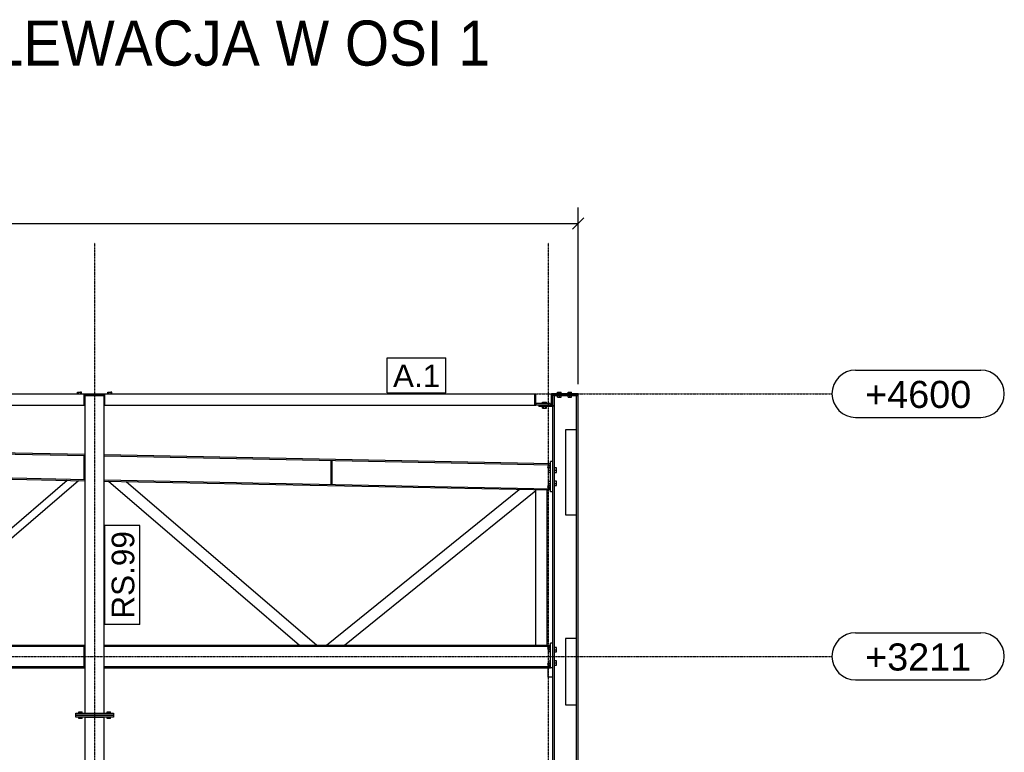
# Model space of a CAD drawing. Header units: millimetres. Extents: x -288865 to 11255, y 102926 to 380857.
# Tile 111 of 142: x -153125 to -147917, y 309334 to 313210. Entities that reach past the tile are written whole.
import ezdxf

# ---------------------------------------------------------------- set-up
doc = ezdxf.new("R2010")
doc.units = ezdxf.units.MM
doc.header["$MEASUREMENT"] = 0
doc.set_wipeout_variables(frame=1)
doc.linetypes.add('DXK_LINE_DOT3', pattern=[5.9187, 2.979, -0.9799, 0.9799, -0.9799])
for name, color, linetype in [('TS_FORMATKA', 7, 'Continuous'), ('TS_INNE_OBIEKTY', 7, 'Continuous'), ('TS_LINIE_WIDOCZNE', 7, 'Continuous'), ('TS_OPISY', 7, 'Continuous'), ('TS_OPISY_LINIE', 7, 'Continuous'), ('TS_OPISY_RAMKA', 7, 'Continuous'), ('TS_WYMIARY', 7, 'Continuous')]:
    doc.layers.add(name, color=color, linetype=linetype)
doc.styles.add('ARIAL', font='arial.ttf')

# ---------------------------------------------------------------- blocks, each defined once
blk = doc.blocks.new('Part-67094219-1320 - 1293')
at = {"layer": 'TS_LINIE_WIDOCZNE', "color": 1, "linetype": 'Continuous'}
for p, q in [((-50062.5, 4596), (-49937.5, 4596)), ((-50062.5, 4590), (-50062.5, 4596)), ((-50062.5, 4590), (-49937.5, 4590)), ((-49937.5, 4596), (-49937.5, 4590))]:
    blk.add_line(p, q, dxfattribs=at)
blk = doc.blocks.new('Part-67094219-1321 - 1293')
at = {"layer": 'TS_LINIE_WIDOCZNE', "color": 1, "linetype": 'Continuous'}
for p, q in [((-54840.5, 3271), (-52541.2, 3271)), ((-54840.5, 3264.7), (-52546.5, 3264.7)), ((-52441.2, 3271), (-50078.5, 3271)), ((-52441.2, 3264.7), (-50078.5, 3264.7)), ((-54840.5, 3157.3), (-52541.2, 3157.3)), ((-54840.5, 3151), (-52541.2, 3151)), ((-52441.2, 3157.3), (-50078.5, 3157.3)), ((-52441.2, 3151), (-50091.5, 3151))]:
    blk.add_line(p, q, dxfattribs=at)
for centre, start, end in [((-50089.5, 3253), 135, 315), ((-50089.5, 3253), 315, 135), ((-50089.5, 3169), 135, 315), ((-50089.5, 3169), 315, 135)]:
    blk.add_arc(centre, 6, start, end, dxfattribs=at)
blk = doc.blocks.new('Part-67094219-1338 - 1293')
at = {"layer": 'TS_LINIE_WIDOCZNE', "color": 1, "linetype": 'Continuous'}
for p, q in [((-49942, 3305), (-50000, 3305)), ((-50000, 3305), (-50000, 2955)), ((-49942, 2955), (-49942, 3305)), ((-50000, 2955), (-49942, 2955))]:
    blk.add_line(p, q, dxfattribs=at)
blk = doc.blocks.new('Part-67094219-1340 - 1293')
at = {"layer": 'TS_LINIE_WIDOCZNE', "color": 1, "linetype": 'Continuous'}
for p, q in [((-49942, 4410), (-50000, 4410)), ((-50000, 4410), (-50000, 3960)), ((-49942, 3960), (-49942, 4410)), ((-50000, 3960), (-49942, 3960))]:
    blk.add_line(p, q, dxfattribs=at)
blk = doc.blocks.new('Part-67094219-1356 - 1293')
at = {"layer": 'TS_LINIE_WIDOCZNE', "color": 1, "linetype": 'Continuous'}
for p, q in [((-50066.5, 4241), (-50078.5, 4241)), ((-50078.5, 4081), (-50078.5, 4241)), ((-50066.5, 4081), (-50066.5, 4241)), ((-50066.5, 4081), (-50078.5, 4081))]:
    blk.add_line(p, q, dxfattribs=at)
blk = doc.blocks.new('Part-67094219-1357 - 1293')
at = {"layer": 'TS_LINIE_WIDOCZNE', "color": 1, "linetype": 'Continuous'}
for p, q in [((-50066.5, 3281), (-50078.5, 3281)), ((-50078.5, 3151), (-50078.5, 3281)), ((-50066.5, 3151), (-50066.5, 3281)), ((-50066.5, 3151), (-50078.5, 3151))]:
    blk.add_line(p, q, dxfattribs=at)
blk = doc.blocks.new('Part-67094219-1361 - 1293')
at = {"layer": 'TS_LINIE_WIDOCZNE', "color": 1, "linetype": 'Continuous'}
for p, q in [((-54840.5, 4326.4), (-52541.2, 4280.4)), ((-54840.5, 4319.5), (-52541.2, 4273.5)), ((-52441.2, 4278.4), (-50078.5, 4231.1)), ((-52441.2, 4271.5), (-50078.5, 4224.2)), ((-54840.5, 4193.2), (-52541.2, 4147.2)), ((-54840.5, 4186.3), (-52541.2, 4140.3)), ((-52441.2, 4145.2), (-50078.5, 4098)), ((-52441.2, 4138.3), (-50078.5, 4091.1))]:
    blk.add_line(p, q, dxfattribs=at)
for centre, start, end in [((-50089.5, 4213.1), 315, 135), ((-50089.5, 4213.1), 135, 315), ((-50089.5, 4109.1), 315, 135), ((-50089.5, 4109.1), 135, 315)]:
    blk.add_arc(centre, 6, start, end, dxfattribs=at)
blk = doc.blocks.new('Part-67094219-1363 - 1293')
at = {"layer": 'TS_LINIE_WIDOCZNE', "color": 1, "linetype": 'Continuous'}
for p, q in [((-51234.5, 4245.9), (-51240.5, 4245.9)), ((-51240.5, 4121.9), (-51240.5, 4245.9)), ((-51234.5, 4121.9), (-51234.5, 4245.9)), ((-51234.5, 4121.9), (-51240.5, 4121.9))]:
    blk.add_line(p, q, dxfattribs=at)
blk = doc.blocks.new('Part-67094219-1732 - 1293')
at = {"layer": 'TS_LINIE_WIDOCZNE', "color": 1, "linetype": 'Continuous'}
for p, q in [((-52546.2, 4590.1), (-52436.2, 4590.1)), ((-52465.5, 4590), (-52465.5, 4590.1)), ((-52445.5, 4590), (-52445.5, 4590.1))]:
    blk.add_line(p, q, dxfattribs=at)
blk = doc.blocks.new('Part-67094219-1366 - 1293')
at = {"layer": 'TS_LINIE_WIDOCZNE', "color": 1, "linetype": 'Continuous'}
for p, q in [((-53651.9, 3271), (-52635.9, 4142.2)), ((-53590.5, 3271), (-52575.8, 4141))]:
    blk.add_line(p, q, dxfattribs=at)
blk = doc.blocks.new('Part-67094219-1367 - 1293')
at = {"layer": 'TS_LINIE_WIDOCZNE', "color": 1, "linetype": 'Continuous'}
for p, q in [((-52418.2, 4137.9), (-51407.2, 3271)), ((-52323.8, 4136), (-51315, 3271))]:
    blk.add_line(p, q, dxfattribs=at)
blk = doc.blocks.new('Part-67094219-1370 - 1293')
at = {"layer": 'TS_LINIE_WIDOCZNE', "color": 1, "linetype": 'Continuous'}
for p, q in [((-50157.2, 3271), (-50157.2, 4092.7)), ((-50097.2, 3271), (-50097.2, 4091.5))]:
    blk.add_line(p, q, dxfattribs=at)
blk = doc.blocks.new('Part-67094219-1371 - 1293')
at = {"layer": 'TS_LINIE_WIDOCZNE', "color": 1, "linetype": 'Continuous'}
for p, q in [((-51264.6, 3271), (-50244.9, 4094.4)), ((-51169.1, 3271), (-50157.2, 4088.1)), ((-50157.2, 4088.1), (-50157.2, 4092.7))]:
    blk.add_line(p, q, dxfattribs=at)
blk = doc.blocks.new('Part-67094219-1754 - 1293')
at = {"layer": 'TS_LINIE_WIDOCZNE', "color": 1, "linetype": 'Continuous'}
for p, q in [((-52590.5, 2890), (-52590.5, 2900)), ((-52590.5, 2900), (-52390.5, 2900)), ((-52390.5, 2890), (-52590.5, 2890)), ((-52390.5, 2900), (-52390.5, 2890))]:
    blk.add_line(p, q, dxfattribs=at)
blk = doc.blocks.new('Part-67094219-1392 - 1293')
at = {"layer": 'TS_LINIE_WIDOCZNE', "color": 1, "linetype": 'Continuous'}
for p, q in [((-52546.5, 4271.9), (-52541.2, 4271.9)), ((-52546.5, 4147.9), (-52546.5, 4271.9)), ((-52541.2, 4147.9), (-52546.5, 4147.9))]:
    blk.add_line(p, q, dxfattribs=at)
blk = doc.blocks.new('Part-67094219-1393 - 1293')
at = {"layer": 'TS_LINIE_WIDOCZNE', "color": 1, "linetype": 'Continuous'}
for p, q in [((-52546.5, 3264.7), (-52541.2, 3264.7)), ((-52546.5, 3157.7), (-52546.5, 3264.7)), ((-52541.2, 3157.7), (-52546.5, 3157.7))]:
    blk.add_line(p, q, dxfattribs=at)
blk = doc.blocks.new('Part-67094219-1408 - 1293')
at = {"layer": 'TS_LINIE_WIDOCZNE', "color": 1, "linetype": 'Continuous'}
for p, q in [((-50066.6, 4540), (-50141.6, 4540)), ((-50141.6, 4540), (-50141.6, 4532)), ((-50066.6, 4532), (-50141.6, 4532)), ((-50066.6, 4540), (-50066.6, 4532))]:
    blk.add_line(p, q, dxfattribs=at)
blk = doc.blocks.new('Part-67094219-1449 - 1293')
at = {"layer": 'TS_LINIE_WIDOCZNE', "color": 1, "linetype": 'Continuous'}
for p, q in [((-54885.6, 4600), (-52546.2, 4600)), ((-54885.6, 4600), (-54885.6, 4596)), ((-54885.6, 4596), (-54835.6, 4596)), ((-54885.6, 4590), (-54885.6, 4590.1)), ((-54835.6, 4540), (-54835.6, 4600)), ((-52546.2, 4600), (-50162.6, 4600)), ((-52546.2, 4540), (-52546.2, 4600)), ((-52546.2, 4596), (-52436.2, 4596)), ((-52436.2, 4540), (-52436.2, 4600)), ((-50162.6, 4540), (-50162.6, 4600)), ((-54840.5, 4540), (-52541.2, 4540)), ((-52441.2, 4540), (-50162.6, 4540))]:
    blk.add_line(p, q, dxfattribs=at)
blk = doc.blocks.new('Part-67094219-1467 - 1293')
at = {"layer": 'TS_LINIE_WIDOCZNE', "color": 1, "linetype": 'Continuous'}
for p, q in [((-50091.5, 3151), (-50078.5, 3151)), ((-50091.5, 3101), (-50091.5, 3151)), ((-50066.5, 3101), (-50091.5, 3101))]:
    blk.add_line(p, q, dxfattribs=at)
blk = doc.blocks.new('Part-67094219-1469 - 1293')
at = {"layer": 'TS_LINIE_WIDOCZNE', "color": 1, "linetype": 'Continuous'}
for p, q in [((-50162.6, 4540), (-50162.6, 4600)), ((-50162.6, 4600), (-50156.6, 4600)), ((-50156.6, 4540), (-50156.6, 4600)), ((-50162.6, 4540), (-50156.6, 4540))]:
    blk.add_line(p, q, dxfattribs=at)
blk = doc.blocks.new('Part-67094219-1470 - 1293')
at = {"layer": 'TS_LINIE_WIDOCZNE', "color": 1, "linetype": 'Continuous'}
for p, q in [((-50081.6, 4548), (-50156.6, 4548)), ((-50156.6, 4548), (-50156.6, 4540)), ((-50081.6, 4540), (-50156.6, 4540)), ((-50081.6, 4548), (-50081.6, 4540))]:
    blk.add_line(p, q, dxfattribs=at)
blk = doc.blocks.new('Part-67094219-1478 - 1293')
at = {"layer": 'TS_LINIE_WIDOCZNE', "color": 1, "linetype": 'Continuous'}
for p, q in [((-49933.5, 4600), (-50073.5, 4600)), ((-50073.5, 4540), (-50073.5, 4600)), ((-50069.5, 4540), (-50069.5, 4596)), ((-50069.5, 4596), (-50062.5, 4596)), ((-49937.5, 4600), (-49937.5, 4596)), ((-49933.5, 4590), (-49933.5, 4600))]:
    blk.add_line(p, q, dxfattribs=at)
blk = doc.blocks.new('Part-67094219-1484 - 1293')
at = {"layer": 'TS_LINIE_WIDOCZNE', "color": 1, "linetype": 'Continuous'}
for p, q in [((-50066.5, -224), (-50066.5, 4590)), ((-50058, 4590), (-50066.5, 4590)), ((-50058, -224), (-50058, 4590)), ((-49942, -372), (-49942, 4590)), ((-49942, 4590), (-49933.5, 4590)), ((-49933.5, -384), (-49933.5, 4590))]:
    blk.add_line(p, q, dxfattribs=at)
blk = doc.blocks.new('Bolt-67094219-1486 - 1293')
at = {"layer": 'TS_INNE_OBIEKTY', "color": 1, "linetype": 'Continuous'}
for p, q in [((-50089.1, 4208), (-50078.5, 4208)), ((-50089.1, 4184), (-50089.1, 4208)), ((-50089.1, 4196), (-50078.5, 4196)), ((-50078.5, 4184), (-50089.1, 4184)), ((-50047.4, 4208), (-50058, 4208)), ((-50058, 4196), (-50047.4, 4196)), ((-50058, 4184), (-50047.4, 4184)), ((-50047.4, 4184), (-50047.4, 4208)), ((-50089.1, 4138), (-50078.5, 4138)), ((-50089.1, 4114), (-50089.1, 4138)), ((-50089.1, 4126), (-50078.5, 4126)), ((-50047.4, 4138), (-50058, 4138)), ((-50058, 4126), (-50047.4, 4126)), ((-50047.4, 4114), (-50047.4, 4138)), ((-50078.5, 4114), (-50089.1, 4114)), ((-50058, 4114), (-50047.4, 4114))]:
    blk.add_line(p, q, dxfattribs=at)
blk = doc.blocks.new('Bolt-67094219-1487 - 1293')
at = {"layer": 'TS_INNE_OBIEKTY', "color": 1, "linetype": 'Continuous'}
for p, q in [((-50089.1, 3258), (-50078.5, 3258)), ((-50089.1, 3234), (-50089.1, 3258)), ((-50089.1, 3246), (-50078.5, 3246)), ((-50078.5, 3234), (-50089.1, 3234)), ((-50047.4, 3258), (-50058, 3258)), ((-50058, 3246), (-50047.4, 3246)), ((-50058, 3234), (-50047.4, 3234)), ((-50047.4, 3234), (-50047.4, 3258)), ((-50089.1, 3188), (-50078.5, 3188)), ((-50089.1, 3164), (-50089.1, 3188)), ((-50047.4, 3188), (-50058, 3188)), ((-50047.4, 3164), (-50047.4, 3188)), ((-50089.1, 3176), (-50078.5, 3176)), ((-50078.5, 3164), (-50089.1, 3164)), ((-50058, 3176), (-50047.4, 3176)), ((-50058, 3164), (-50047.4, 3164))]:
    blk.add_line(p, q, dxfattribs=at)
blk = doc.blocks.new('Bolt-67094219-1490 - 1293')
at = {"layer": 'TS_INNE_OBIEKTY', "color": 1, "linetype": 'Continuous'}
for p, q in [((-50121.9, 4548), (-50121.9, 4555.9)), ((-50121.9, 4555.9), (-50101.2, 4555.9)), ((-50121.9, 4524.1), (-50121.9, 4532)), ((-50116.8, 4548), (-50116.8, 4555.9)), ((-50116.8, 4524.1), (-50116.8, 4532)), ((-50106.4, 4548), (-50106.4, 4555.9)), ((-50106.4, 4524.1), (-50106.4, 4532)), ((-50101.2, 4548), (-50101.2, 4555.9)), ((-50101.2, 4524.1), (-50101.2, 4532)), ((-50121.9, 4524.1), (-50101.2, 4524.1))]:
    blk.add_line(p, q, dxfattribs=at)
blk = doc.blocks.new('Bolt-67094219-1532 - 1293')
at = {"layer": 'TS_INNE_OBIEKTY', "color": 1, "linetype": 'Continuous'}
for p, q in [((-50041.5, 4600), (-50041.5, 4607.9)), ((-50041.5, 4607.9), (-50023.5, 4607.9)), ((-50041.5, 4582.1), (-50041.5, 4590)), ((-50032.5, 4600), (-50032.5, 4607.9)), ((-50032.5, 4582.1), (-50032.5, 4590)), ((-50023.5, 4600), (-50023.5, 4607.9)), ((-50023.5, 4582.1), (-50023.5, 4590)), ((-49986.5, 4600), (-49986.5, 4607.9)), ((-49986.5, 4607.9), (-49968.5, 4607.9)), ((-49986.5, 4582.1), (-49986.5, 4590)), ((-49977.5, 4600), (-49977.5, 4607.9)), ((-49977.5, 4582.1), (-49977.5, 4590)), ((-49968.5, 4600), (-49968.5, 4607.9)), ((-49968.5, 4582.1), (-49968.5, 4590)), ((-50041.5, 4582.1), (-50023.5, 4582.1)), ((-49986.5, 4582.1), (-49968.5, 4582.1))]:
    blk.add_line(p, q, dxfattribs=at)
blk = doc.blocks.new('Part-67094219-1672 - 1293')
at = {"layer": 'TS_LINIE_WIDOCZNE', "color": 1, "linetype": 'Continuous'}
for p, q in [((-52540.7, -10), (-52540.5, 2890)), ((-52540.5, 2890), (-52440.5, 2890)), ((-52440.7, -10), (-52440.5, 2890)), ((-52540.7, -10), (-52440.7, -10))]:
    blk.add_line(p, q, dxfattribs=at)
blk = doc.blocks.new('Bolt-67094219-1812 - 1293')
at = {"layer": 'TS_INNE_OBIEKTY', "color": 1, "linetype": 'Continuous'}
for p, q in [((-52574.5, 2910), (-52574.5, 2917.9)), ((-52574.5, 2917.9), (-52556.5, 2917.9)), ((-52565.5, 2910), (-52565.5, 2917.9)), ((-52556.5, 2910), (-52556.5, 2917.9)), ((-52424.5, 2910), (-52424.5, 2917.9)), ((-52424.5, 2917.9), (-52406.5, 2917.9)), ((-52415.5, 2910), (-52415.5, 2917.9)), ((-52406.5, 2910), (-52406.5, 2917.9)), ((-52574.5, 2882.1), (-52574.5, 2890)), ((-52556.5, 2882.1), (-52574.5, 2882.1)), ((-52565.5, 2882.1), (-52565.5, 2890)), ((-52556.5, 2882.1), (-52556.5, 2890)), ((-52424.5, 2882.1), (-52424.5, 2890)), ((-52406.5, 2882.1), (-52424.5, 2882.1)), ((-52415.5, 2882.1), (-52415.5, 2890)), ((-52406.5, 2882.1), (-52406.5, 2890))]:
    blk.add_line(p, q, dxfattribs=at)
blk = doc.blocks.new('Part-67094219-1735 - 1293')
at = {"layer": 'TS_LINIE_WIDOCZNE', "color": 1, "linetype": 'Continuous'}
for p, q in [((-52590.5, 2900), (-52590.5, 2910)), ((-52590.5, 2910), (-52390.5, 2910)), ((-52390.5, 2900), (-52590.5, 2900)), ((-52390.5, 2910), (-52390.5, 2900))]:
    blk.add_line(p, q, dxfattribs=at)
blk = doc.blocks.new('Part-67094219-1737 - 1293')
at = {"layer": 'TS_LINIE_WIDOCZNE', "color": 1, "linetype": 'Continuous'}
for p, q in [((-52541.2, 2910), (-52541.2, 4590)), ((-52541.2, 4590), (-52441.2, 4590)), ((-52441.2, 2910), (-52441.2, 4590)), ((-52541.2, 2910), (-52441.2, 2910))]:
    blk.add_line(p, q, dxfattribs=at)
blk = doc.blocks.new('Bolt-67094219-1809 - 1293')
at = {"layer": 'TS_INNE_OBIEKTY', "color": 1, "linetype": 'Continuous'}
for p, q in [((-52580.9, 4607.9), (-52575.7, 4607.9)), ((-52580.9, 4600), (-52580.9, 4607.9)), ((-52575.7, 4607.9), (-52565.3, 4607.9)), ((-52575.7, 4600), (-52575.7, 4607.9)), ((-52560.1, 4607.9), (-52565.3, 4607.9)), ((-52565.3, 4607.9), (-52565.3, 4600)), ((-52560.1, 4600), (-52560.1, 4607.9)), ((-52420.9, 4607.9), (-52415.7, 4607.9)), ((-52420.9, 4600), (-52420.9, 4607.9)), ((-52415.7, 4607.9), (-52405.3, 4607.9)), ((-52415.7, 4600), (-52415.7, 4607.9)), ((-52400.1, 4607.9), (-52405.3, 4607.9)), ((-52405.3, 4607.9), (-52405.3, 4600)), ((-52400.1, 4600), (-52400.1, 4607.9))]:
    blk.add_line(p, q, dxfattribs=at)
blk = doc.blocks.new('GridLine-67094219-1827 - 1293')
at = {"layer": 'TS_INNE_OBIEKTY', "color": 4, "linetype": 'DXK_LINE_DOT3'}
blk.add_line((-50090.2, -2004), (-50090.2, 5399.9), dxfattribs=at)
at = {"layer": 'TS_INNE_OBIEKTY', "color": 4, "linetype": 'Continuous'}
for p, q in [((-50262.4, -2004), (-49917.9, -2004)), ((-50262.4, -2254), (-49917.9, -2254))]:
    blk.add_line(p, q, dxfattribs=at)
for centre, start, end in [((-50262.4, -2129), 90, 270), ((-49917.9, -2129), 270, 90)]:
    blk.add_arc(centre, 125, start, end, dxfattribs=at)
at = {"layer": 'TS_INNE_OBIEKTY', "color": 2, "linetype": 'Continuous', "style": 'ARIAL'}
blk.add_text('A', height=143.3, dxfattribs=at).set_placement((-50212.4, -2204))
blk = doc.blocks.new('GridLine-67094219-1828 - 1293')
at = {"layer": 'TS_INNE_OBIEKTY', "color": 4, "linetype": 'DXK_LINE_DOT3'}
blk.add_line((-52490.2, -2004), (-52490.2, 5399.9), dxfattribs=at)
at = {"layer": 'TS_INNE_OBIEKTY', "color": 4, "linetype": 'Continuous'}
for p, q in [((-52662.4, -2004), (-52317.9, -2004)), ((-52662.4, -2254), (-52317.9, -2254))]:
    blk.add_line(p, q, dxfattribs=at)
for centre, start, end in [((-52662.4, -2129), 90, 270), ((-52317.9, -2129), 270, 90)]:
    blk.add_arc(centre, 125, start, end, dxfattribs=at)
at = {"layer": 'TS_INNE_OBIEKTY', "color": 2, "linetype": 'Continuous', "style": 'ARIAL'}
blk.add_text('B', height=143.3, dxfattribs=at).set_placement((-52612.4, -2204))
blk = doc.blocks.new('GridLine-67094219-1836 - 1293')
at = {"layer": 'TS_INNE_OBIEKTY', "color": 4, "linetype": 'Continuous'}
for p, q in [((-48465.2, 3336), (-47803.7, 3336)), ((-48465.2, 3086), (-47803.7, 3086))]:
    blk.add_line(p, q, dxfattribs=at)
at = {"layer": 'TS_INNE_OBIEKTY', "color": 4, "linetype": 'DXK_LINE_DOT3'}
blk.add_line((-63725, 3211), (-48590.2, 3211), dxfattribs=at)
at = {"layer": 'TS_INNE_OBIEKTY', "color": 4, "linetype": 'Continuous'}
for centre, start, end in [((-48465.2, 3211), 90, 270), ((-47803.7, 3211), 270, 90)]:
    blk.add_arc(centre, 125, start, end, dxfattribs=at)
at = {"layer": 'TS_INNE_OBIEKTY', "color": 2, "linetype": 'Continuous', "style": 'ARIAL'}
blk.add_text('+3211', height=143.26, dxfattribs=at).set_placement((-48415.2, 3136))
blk = doc.blocks.new('GridLine-67094219-1837 - 1293')
at = {"layer": 'TS_INNE_OBIEKTY', "color": 4, "linetype": 'Continuous'}
for p, q in [((-48465.2, 4725), (-47803.7, 4725)), ((-48465.2, 4475), (-47803.7, 4475))]:
    blk.add_line(p, q, dxfattribs=at)
at = {"layer": 'TS_INNE_OBIEKTY', "color": 4, "linetype": 'DXK_LINE_DOT3'}
blk.add_line((-63725, 4600), (-48590.2, 4600), dxfattribs=at)
at = {"layer": 'TS_INNE_OBIEKTY', "color": 4, "linetype": 'Continuous'}
for centre, start, end in [((-48465.2, 4600), 90, 270), ((-47803.7, 4600), 270, 90)]:
    blk.add_arc(centre, 125, start, end, dxfattribs=at)
at = {"layer": 'TS_INNE_OBIEKTY', "color": 2, "linetype": 'Continuous', "style": 'ARIAL'}
blk.add_text('+4600', height=143.26, dxfattribs=at).set_placement((-48415.2, 4525))
blk = doc.blocks.new('StraightDimension-67094219-6957 - 1293')
at = {"layer": 'TS_WYMIARY', "color": 174, "linetype": 'Continuous'}
for p, q in [((-49933.5, 4650), (-49933.5, 5585)), ((-49963.5, 5470), (-49903.5, 5530)), ((-62247.5, 5500), (-49933.5, 5500))]:
    blk.add_line(p, q, dxfattribs=at)
blk = doc.blocks.new('Mark-67094219-2221 - 1293')
at = {"layer": 'TS_OPISY_RAMKA', "linetype": 'Continuous'}
for p, q in [((-52436.2, 3380), (-52436.2, 3903)), ((-52251.2, 3903), (-52436.2, 3903)), ((-52251.2, 3380), (-52251.2, 3903)), ((-52251.2, 3380), (-52436.2, 3380))]:
    blk.add_line(p, q, dxfattribs=at)
blk.add_wipeout([(-52281.2, 3873), (-52406.2, 3873), (-52406.2, 3410), (-52281.2, 3410)]).dxf.layer = 'TS_OPISY_LINIE'
blk.add_wipeout([(-52281.2, 3873), (-52406.2, 3873), (-52406.2, 3410), (-52281.2, 3410)]).dxf.layer = 'TS_OPISY_LINIE'
at = {"layer": 'TS_OPISY', "style": 'ARIAL'}
blk.add_text('RS.99', height=119.38, rotation=90.0002, dxfattribs=at).set_placement((-52281.2, 3410))
blk = doc.blocks.new('Mark-67094219-2197 - 1293')
at = {"layer": 'TS_OPISY_RAMKA', "linetype": 'Continuous'}
for p, q in [((-50942.6, 4790), (-50632.6, 4790)), ((-50942.6, 4605), (-50942.6, 4790)), ((-50632.6, 4605), (-50632.6, 4790)), ((-50942.6, 4605), (-50632.6, 4605))]:
    blk.add_line(p, q, dxfattribs=at)
blk.add_wipeout([(-50662.6, 4635), (-50662.6, 4760), (-50912.6, 4760), (-50912.6, 4635)]).dxf.layer = 'TS_OPISY_LINIE'
blk.add_wipeout([(-50662.6, 4635), (-50662.6, 4760), (-50912.6, 4760), (-50912.6, 4635)]).dxf.layer = 'TS_OPISY_LINIE'
at = {"layer": 'TS_OPISY', "style": 'ARIAL'}
blk.add_text('A.1', height=119.38, dxfattribs=at).set_placement((-50912.6, 4635))

msp = doc.modelspace()

# ---------------------------------------------------------------- block references
for name in ['GridLine-67094219-1828 - 1293', 'GridLine-67094219-1827 - 1293', 'GridLine-67094219-1837 - 1293', 'Part-67094219-1449 - 1293', 'Bolt-67094219-1809 - 1293', 'Part-67094219-1732 - 1293', 'Part-67094219-1737 - 1293', 'Part-67094219-1469 - 1293', 'Part-67094219-1478 - 1293', 'Part-67094219-1484 - 1293', 'Part-67094219-1320 - 1293', 'Bolt-67094219-1532 - 1293', 'Part-67094219-1470 - 1293', 'Part-67094219-1408 - 1293', 'Bolt-67094219-1490 - 1293', 'Part-67094219-1340 - 1293', 'Part-67094219-1361 - 1293', 'Part-67094219-1392 - 1293', 'Part-67094219-1363 - 1293', 'Part-67094219-1356 - 1293', 'Bolt-67094219-1486 - 1293', 'Part-67094219-1366 - 1293', 'Part-67094219-1367 - 1293', 'Part-67094219-1371 - 1293', 'Part-67094219-1370 - 1293', 'GridLine-67094219-1836 - 1293', 'Part-67094219-1338 - 1293', 'Part-67094219-1321 - 1293', 'Part-67094219-1393 - 1293', 'Bolt-67094219-1487 - 1293', 'Part-67094219-1357 - 1293', 'Part-67094219-1467 - 1293', 'Part-67094219-1735 - 1293', 'Part-67094219-1754 - 1293', 'Bolt-67094219-1812 - 1293', 'Part-67094219-1672 - 1293']:
    msp.add_blockref(name, (-100237.9, 306630.8))

# ---------------------------------------------------------------- texts
at = {"layer": 'TS_FORMATKA', "color": 1, "style": 'ARIAL', "width": 0.9}
msp.add_text('ELEWACJA W OSI 1', height=238.77, dxfattribs=at).set_placement((-153472.9, 312966.6))

# ---------------------------------------------------------------- next in the draw order: block references
for name in ['StraightDimension-67094219-6957 - 1293', 'Mark-67094219-2221 - 1293']:
    msp.add_blockref(name, (-100237.9, 306630.8))

# ---------------------------------------------------------------- next in the draw order: block references
msp.add_blockref('Mark-67094219-2197 - 1293', (-100237.9, 306630.8))

doc.saveas('drawing.dxf')
